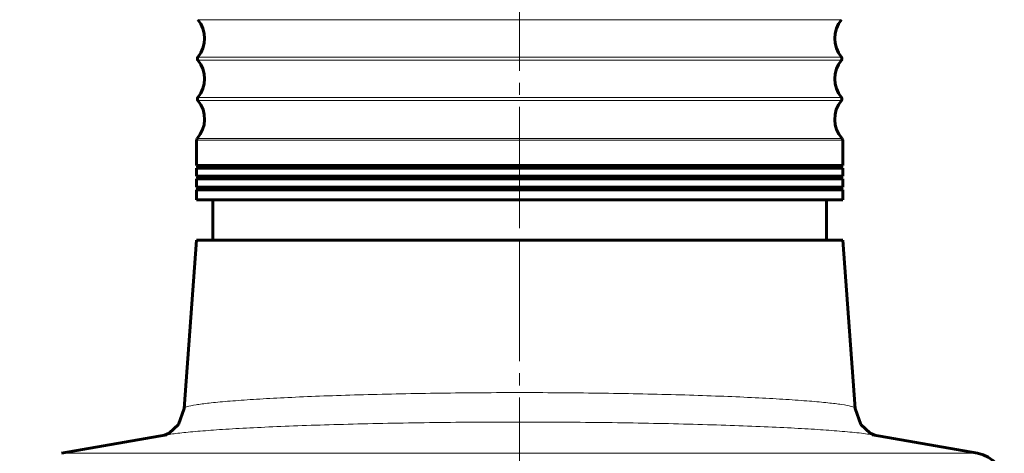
# Model space of a CAD drawing. Header units: millimetres. Extents: x 0 to 594, y 0 to 420.
# Tile 5 of 10: x 67 to 189, y 257 to 311. Entities that reach past the tile are written whole.
import ezdxf

# ---------------------------------------------------------------- set-up
doc = ezdxf.new("R2010")
doc.units = ezdxf.units.MM
for name, pattern in [('K5LT_AXLED', [19.5, 15, -1.5, 1.5, -1.5]), ('K5LT_BASIC', [0]), ('K5LT_THIN', [0])]:
    doc.linetypes.add(name, pattern=pattern)
doc.layers.add('Системный слой', color=7, linetype='Continuous')
doc.styles.add('KDIMTEXTSTYLE', font='GOST_AU.SHX', dxfattribs={"width": 0.96, "oblique": 15, "height": 5})
doc.styles.add('KTEXTSTYLE', font='GOST_AU.SHX', dxfattribs={"width": 0.96, "height": 5})
doc.dimstyles.new('KDIMSTYLE (1.00)', dxfattribs={"dimtxt": 5, "dimasz": 1, "dimexe": 2, "dimexo": 0, "dimgap": 1, "dimtad": 1, "dimtxsty": 'KDIMTEXTSTYLE', "dimsah": 1, "dimcen": 0, "dimdle": 1, "dimadec": 0, "dimazin": 0, "dimtfac": 0.667, "dimtmove": 0, "dimatfit": 3, "dimfxl": 1, "dimtvp": 1, "dimtolj": 1, "dimtzin": 0, "dimarcsym": 0})

# ---------------------------------------------------------------- blocks, each defined once
blk = doc.blocks.new('U0')
at = {"layer": 'Системный слой', "color": 150, "linetype": 'K5LT_BASIC', "lineweight": 60, "true_color": 0x0080ff}
for p, q in [((171.3, 260.65), (170.59, 262.62)), ((170.59, 262.62), (170.59, 262.62)), ((172.45, 259.59), (171.3, 260.65)), ((173, 259.33), (172.45, 259.59))]:
    blk.add_line(p, q, dxfattribs=at)
blk = doc.blocks.new('U1')
at = {"layer": 'Системный слой', "color": 150, "linetype": 'K5LT_BASIC', "lineweight": 60, "true_color": 0x0080ff}
for p, q in [((86.8, 260.65), (87.5, 262.62)), ((87.5, 262.62), (87.5, 262.62)), ((85.65, 259.59), (86.8, 260.65)), ((85.09, 259.33), (85.65, 259.59))]:
    blk.add_line(p, q, dxfattribs=at)
blk = doc.blocks.new('D0')
at = {"layer": 'Системный слой'}
for points in [[(44.36, 363.5), (43.7, 368.5), (43.04, 363.5), (43.7, 364)], [(43.7, 112), (44.36, 117), (43.7, 116.5), (43.04, 117)]]:
    blk.add_hatch(color=7, dxfattribs=at).paths.add_polyline_path(points)
at = {"layer": 'Системный слой', "color": 7, "linetype": 'K5LT_THIN', "lineweight": 18}
for p, q in [((100.55, 368.5), (41.7, 368.5)), ((43.04, 363.5), (43.7, 368.5)), ((43.7, 368.5), (44.36, 363.5)), ((43.7, 368.5), (43.7, 112)), ((43.7, 364), (43.04, 363.5)), ((44.36, 363.5), (43.7, 364)), ((43.7, 112), (43.04, 117)), ((43.04, 117), (43.7, 116.5)), ((43.7, 116.5), (44.36, 117)), ((44.36, 117), (43.7, 112)), ((126.75, 112), (41.7, 112))]:
    blk.add_line(p, q, dxfattribs=at)
blk.add_wipeout([(42.7, 234.77), (35.56, 234.77), (35.56, 245.28), (42.7, 245.28)]).dxf.layer = 'Системный слой'
at = {"layer": 'Системный слой', "color": 7, "insert": (36.16, 234.77), "char_height": 5, "attachment_point": 1, "rotation": 90, "style": 'KTEXTSTYLE'}
blk.add_mtext('\\H3.5;\\W0.965;\\Q15;\\Q15;\\H5.00;257', dxfattribs=at)
blk = doc.blocks.new('KDIMARROW_01')
at = {"layer": 'Системный слой'}
blk.add_hatch(color=0, dxfattribs=at).paths.add_polyline_path([(0, 0), (-5, 0.66), (-4.5, 0), (-5, -0.66)])
at = {"layer": 'Системный слой', "color": 0, "linetype": 'K5LT_THIN', "lineweight": 18}
for p, q in [((-4.5, 0), (-5, 0.66)), ((-5, 0.66), (0, 0)), ((0, 0), (-5, -0.66)), ((-5, -0.66), (-4.5, 0)), ((0, 0), (-1, 0))]:
    blk.add_line(p, q, dxfattribs=at)

msp = doc.modelspace()

# ---------------------------------------------------------------- linework, layer by layer
at = {"layer": 'Системный слой', "color": 30, "linetype": 'K5LT_AXLED', "lineweight": 18, "true_color": 0xff8000}
for p, q in [((129.047, 358.497), (129.047, 283.497)), ((129.047, 283.497), (129.047, 259.03)), ((129.047, 262.959), (129.047, 241.497))]:
    msp.add_line(p, q, dxfattribs=at)
at = {"layer": 'Системный слой', "color": 7, "linetype": 'K5LT_THIN', "lineweight": 18}
for p, q in [((168.887, 310.818), (89.207, 310.818)), ((168.877, 306.188), (89.217, 306.188)), ((168.877, 305.806), (89.217, 305.806)), ((168.877, 301.188), (89.217, 301.188)), ((168.877, 300.806), (89.217, 300.806)), ((169.047, 295.88), (89.047, 295.88)), ((168.971, 296.08), (89.123, 296.08)), ((185.742, 257.08), (72.352, 257.08))]:
    msp.add_line(p, q, dxfattribs=at)
at = {"layer": 'Системный слой', "color": 150, "linetype": 'K5LT_BASIC', "lineweight": 60, "true_color": 0x0080ff}
for p, q in [((89.047, 295.88), (89.047, 292.747)), ((169.047, 295.88), (169.047, 292.747)), ((169.047, 292.747), (89.047, 292.747)), ((89.047, 292.414), (89.047, 291.414)), ((169.047, 292.414), (89.047, 292.414)), ((169.047, 291.414), (89.047, 291.414)), ((169.047, 292.414), (169.047, 291.414)), ((89.047, 291.081), (89.047, 290.081)), ((169.047, 291.081), (89.047, 291.081)), ((169.047, 291.081), (169.047, 290.081)), ((169.047, 290.081), (89.047, 290.081)), ((169.047, 289.747), (89.047, 289.747)), ((89.047, 289.747), (89.047, 288.497)), ((169.047, 289.747), (169.047, 288.497)), ((169.047, 288.497), (89.047, 288.497)), ((91.047, 288.497), (91.047, 283.497)), ((167.047, 288.497), (167.047, 283.497)), ((89.047, 283.497), (87.501, 262.623)), ((169.047, 283.497), (89.047, 283.497)), ((169.047, 283.497), (170.593, 262.623)), ((85.348, 259.371), (72.352, 257.08)), ((172.746, 259.371), (185.742, 257.08))]:
    msp.add_line(p, q, dxfattribs=at)
for centre, radius, start, end in [((86.422, 308.497), 3.625, 320.43578, 39.79939), ((171.672, 308.497), 3.625, 140.20061, 219.56422), ((89.448, 305.997), 0.3, 140.43578, 219.56422), ((168.646, 305.997), 0.3, 320.43578, 39.56422), ((86.422, 303.497), 3.625, 320.43578, 39.56422), ((171.672, 303.497), 3.625, 140.43578, 219.56422), ((89.448, 300.997), 0.3, 140.43578, 219.56422), ((168.646, 300.997), 0.3, 320.43578, 39.56422), ((86.422, 298.497), 3.625, 318.17825, 39.56422), ((171.672, 298.497), 3.625, 140.43578, 221.82175), ((89.347, 295.88), 0.3, 138.17825, 180), ((168.747, 295.88), 0.3, 0, 41.82175), ((89.047, 292.581), 0.167, 270, 90), ((169.047, 292.581), 0.167, 90, 270), ((89.047, 291.247), 0.167, 270, 90), ((169.047, 291.247), 0.167, 90, 270), ((89.047, 289.914), 0.167, 270, 90), ((169.047, 289.914), 0.167, 90, 270), ((185.047, 253.141), 4, 0, 80)]:
    msp.add_arc(centre, radius, start, end, dxfattribs=at)
at = {"layer": 'Системный слой', "color": 7, "linetype": 'K5LT_THIN', "lineweight": 18}
for points, knots in [([(170.593, 262.623), (170.587, 262.711), (170.273, 262.88), (169.038, 263.121), (167.274, 263.342), (164.985, 263.554), (162.119, 263.759), (158.725, 263.952), (154.895, 264.127), (150.67, 264.281), (146.124, 264.408), (141.326, 264.507), (136.351, 264.573), (131.272, 264.606), (126.161, 264.603), (121.094, 264.566), (116.143, 264.496), (111.38, 264.394), (106.877, 264.263), (102.705, 264.107), (98.928, 263.929), (95.608, 263.735), (92.792, 263.528), (90.546, 263.313), (88.858, 263.09), (87.769, 262.858), (87.507, 262.702), (87.501, 262.623)], [0, 0, 0, 0, 1.3629476, 2.551491, 3.611945, 4.6997116, 5.8193548, 6.9226345, 8.028501, 9.131307, 10.2329866, 11.331767, 12.4283897, 13.5236095, 14.6180987, 15.7130339, 16.8085239, 17.9061326, 19.0060029, 20.107693, 21.2116173, 22.3168319, 23.4227745, 24.536244, 25.6247326, 26.7818595, 28, 28, 28, 28]), ([(172.746, 259.371), (172.246, 259.46), (171.008, 259.625), (168.498, 259.854), (165.598, 260.058), (162.252, 260.247), (158.38, 260.424), (154.051, 260.582), (149.376, 260.717), (144.402, 260.826), (139.215, 260.905), (133.894, 260.951), (128.507, 260.965), (123.141, 260.945), (117.842, 260.892), (112.703, 260.807), (107.777, 260.693), (103.163, 260.553), (98.925, 260.391), (95.121, 260.21), (91.833, 260.016), (89.061, 259.81), (86.842, 259.595), (85.773, 259.446), (85.348, 259.371)], [0, 0, 0, 0, 1.3782689, 2.5800267, 3.6521775, 4.7525623, 5.8866424, 7.0054658, 8.1314732, 9.2536497, 10.3754296, 11.4955107, 12.6102201, 13.7296269, 14.8419103, 15.9668575, 17.0873202, 18.2143294, 19.3368191, 20.4567459, 21.5867272, 22.686123, 23.828646, 25, 25, 25, 25])]:
    msp.add_open_spline(points, degree=3, knots=knots, dxfattribs=at)

# ---------------------------------------------------------------- block references
at = {"layer": 'Системный слой'}
for name in ['U1', 'U0']:
    msp.add_blockref(name, (0, 0), dxfattribs=at)

# ---------------------------------------------------------------- next in the draw order: dimensions: what is measured, and where the dimension line sits
at = {"layer": 'Системный слой', "color": 7}
dim = msp.add_linear_dim(base=(43.697, 368.497), p1=(126.747, 111.997), p2=(100.547, 368.497), angle=90, dimstyle='KDIMSTYLE (1.00)', override={"dimexo": 0, "dimpost": '\\H5.0;\\W0.965;\\Q15;<>', "dimblk1": 'KDIMARROW_01', "dimblk2": 'KDIMARROW_01', "dimse1": 0, "dimse2": 0, "dimclrt": 7, "dimtol": 1, "dimtp": 0, "dimtm": 0, "dimtdec": 5, "dimtolj": 1}, dxfattribs=at)
dim.commit()
dim.dimension.update_dxf_attribs({"geometry": 'D0', "text_midpoint": (43.697, 240.247), "dimtype": 160})

doc.saveas('drawing.dxf')
